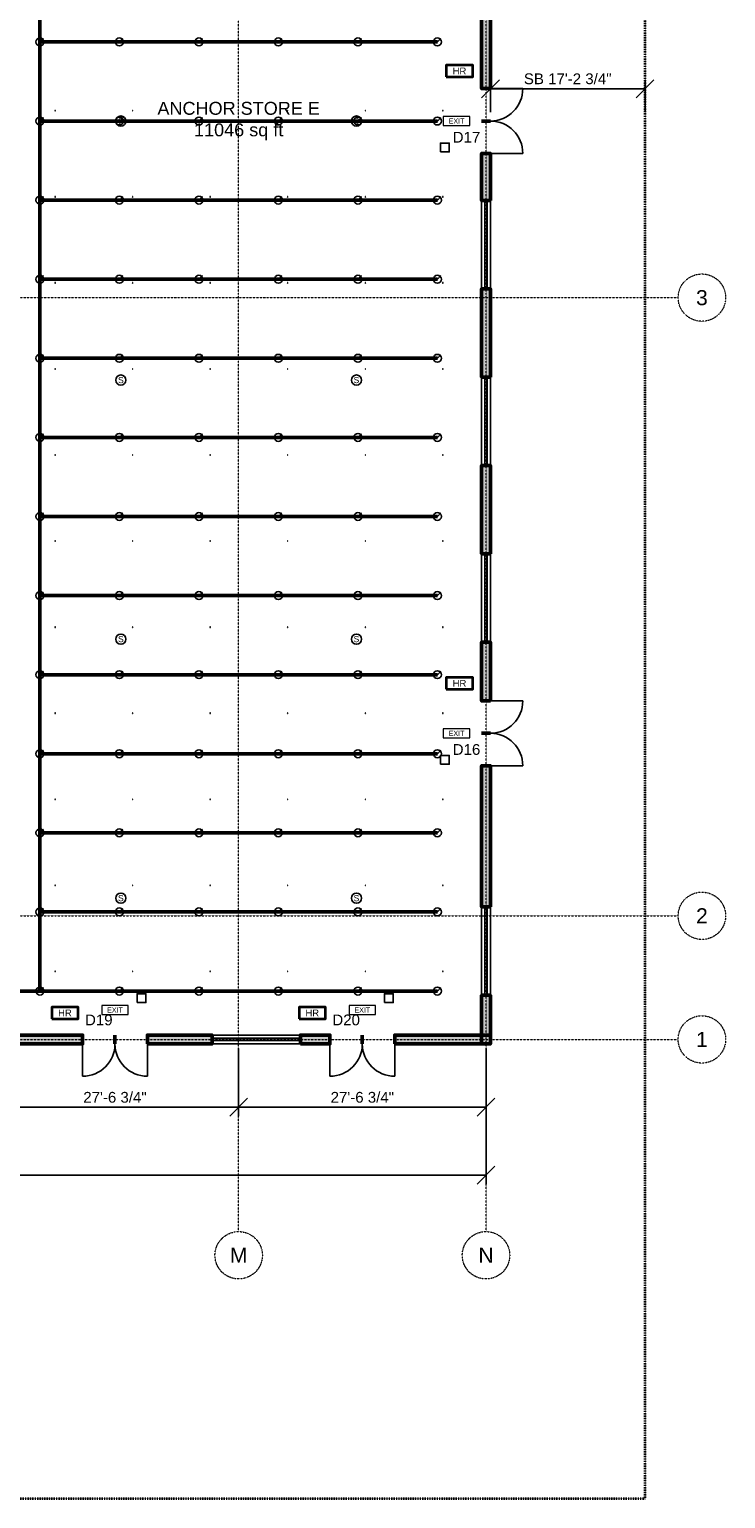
# Model space of a CAD drawing. Header units: inches. Extents: x -108 to 4832, y -12 to 3555.
# Tile 10 of 13: x 3901 to 4832, y 0 to 1965. Entities that reach past the tile are written whole.
import ezdxf
from ezdxf.enums import TextEntityAlignment as Align

# ---------------------------------------------------------------- set-up
doc = ezdxf.new("R2010")
doc.units = ezdxf.units.IN
doc.header["$LTSCALE"] = 0.03937
doc.header["$MEASUREMENT"] = 0
doc.linetypes.add('CENTER', pattern=[5.08, 3.175, -0.635, 0.635, -0.635])
doc.linetypes.add('PHANTOM', pattern=[6.35, 3.175, -0.635, 0.635, -0.635, 0.635, -0.635])
for name, color, linetype, lineweight in [('A-ANNO-DIMS', 1, 'Continuous', 18), ('A-ANNO-SYMB', 2, 'Continuous', 18), ('A-AREA-IDEN', 2, 'Continuous', 18), ('A-DOOR', 3, 'Continuous', 25), ('A-GLAZ', 4, 'Continuous', 25), ('A-WALL', 7, 'Continuous', 50), ('A-WALL-PATT', 8, 'Continuous', 9), ('C-PROP-LINE', 1, 'PHANTOM', 35), ('E-ANNO-TEXT', 52, 'Continuous', 18), ('E-FALM', 230, 'Continuous', 25), ('E-LITE-EMER', 40, 'Continuous', 18), ('FP-ANNO-TEXT', 14, 'Continuous', 18), ('FP-HOSE', 20, 'Continuous', 35), ('FP-SPRK-HEAD', 1, 'Continuous', 25), ('FP-SPRK-PIPE', 12, 'Continuous', 50), ('M-HVAC-SCD', 4, 'Continuous', 18), ('S-GRID', 1, 'CENTER', 13)]:
    doc.layers.add(name, color=color, linetype=linetype, lineweight=lineweight)
doc.styles.add('PK-ARIAL', font='arial.ttf')
doc.dimstyles.new('PK-96', dxfattribs={"dimscale": 192, "dimtxt": 0.075, "dimasz": 0.0625, "dimexe": 0.0625, "dimexo": 0.0625, "dimgap": 0.03125, "dimtad": 1, "dimdec": 4, "dimzin": 3, "dimdsep": 46, "dimlunit": 4, "dimtxsty": 'PK-ARIAL', "dimtsz": 0.0625, "dimcen": 2.5, "dimclrd": 256, "dimclre": 256, "dimclrt": 256, "dimazin": 3, "dimtfac": 1, "dimtmove": 0, "dimatfit": 3})

msp = doc.modelspace()

# ---------------------------------------------------------------- hatches: boundary and pattern name
at = {"layer": 'A-WALL-PATT'}
for points in [[(4517.71654, 1885.82677), (4517.71654, 2090.55118), (4505.90551, 2090.55118), (4505.90551, 1885.82677)], [(4517.71654, 1736.22047), (4517.71654, 1799.2126), (4505.90551, 1799.2126), (4505.90551, 1736.22047)], [(4517.71654, 1500), (4517.71654, 1618.11024), (4505.90551, 1618.11024), (4505.90551, 1500)], [(4517.71654, 1263.77953), (4517.71654, 1381.88976), (4505.90551, 1381.88976), (4505.90551, 1263.77953)], [(4517.71654, 1066.92913), (4517.71654, 1145.66929), (4505.90551, 1145.66929), (4505.90551, 1066.92913)], [(4517.71654, 791.33858), (4517.71654, 980.31496), (4505.90551, 980.31496), (4505.90551, 791.33858)], [(4517.71654, 608.26772), (4517.71654, 673.22835), (4505.90551, 673.22835), (4505.90551, 608.26772)], [(3708.66142, 608.26772), (3972.44094, 608.26772), (3972.44094, 620.07874), (3708.66142, 620.07874)], [(4059.05512, 608.26772), (4145.66929, 608.26772), (4145.66929, 620.07874), (4059.05512, 620.07874)], [(4263.77953, 608.26772), (4303.14961, 608.26772), (4303.14961, 620.07874), (4263.77953, 620.07874)], [(4389.76378, 608.26772), (4517.71654, 608.26772), (4517.71654, 620.07874), (4389.76378, 620.07874)]]:
    msp.add_hatch(color=256, dxfattribs=at).paths.add_polyline_path(points)

# ---------------------------------------------------------------- linework, layer by layer
at = {"layer": 'A-DOOR'}
for p, q in [((4517.71654, 1885.82677), (4561.02362, 1885.82677)), ((4517.71654, 1799.2126), (4561.02362, 1799.2126)), ((4517.71654, 1066.92913), (4561.02362, 1066.92913)), ((4517.71654, 980.31496), (4561.02362, 980.31496)), ((3972.44094, 608.26772), (3972.44094, 564.96063)), ((4059.05512, 608.26772), (4059.05512, 564.96063)), ((4303.14961, 608.26772), (4303.14961, 564.96063)), ((4389.76378, 608.26772), (4389.76378, 564.96063))]:
    msp.add_line(p, q, dxfattribs=at)
for centre, start, end in [((4517.71654, 1885.82677), -90, 0), ((4517.71654, 1799.2126), 0, 90), ((4517.71654, 1066.92913), -90, 0), ((4517.71654, 980.31496), 0, 90), ((3972.44094, 608.26772), -90, 0), ((4059.05512, 608.26772), 180, -90), ((4303.14961, 608.26772), -90, 0), ((4389.76378, 608.26772), 180, -90)]:
    msp.add_arc(centre, 43.30709, start, end, dxfattribs=at)
at = {"layer": 'A-GLAZ'}
for p, q in [((4505.90551, 1618.11024), (4505.90551, 1736.22047)), ((4510.33465, 1618.11024), (4510.33465, 1736.22047)), ((4513.2874, 1618.11024), (4513.2874, 1736.22047)), ((4517.71654, 1618.11024), (4517.71654, 1736.22047)), ((4505.90551, 1381.88976), (4505.90551, 1500)), ((4510.33465, 1381.88976), (4510.33465, 1500)), ((4513.2874, 1381.88976), (4513.2874, 1500)), ((4517.71654, 1381.88976), (4517.71654, 1500)), ((4505.90551, 1145.66929), (4505.90551, 1263.77953)), ((4510.33465, 1145.66929), (4510.33465, 1263.77953)), ((4513.2874, 1145.66929), (4513.2874, 1263.77953)), ((4517.71654, 1145.66929), (4517.71654, 1263.77953)), ((4505.90551, 673.22835), (4505.90551, 791.33858)), ((4510.33465, 673.22835), (4510.33465, 791.33858)), ((4513.2874, 673.22835), (4513.2874, 791.33858)), ((4517.71654, 673.22835), (4517.71654, 791.33858)), ((4145.66929, 620.07874), (4263.77953, 620.07874)), ((4145.66929, 615.64961), (4263.77953, 615.64961)), ((4145.66929, 612.69685), (4263.77953, 612.69685)), ((4145.66929, 608.26772), (4263.77953, 608.26772))]:
    msp.add_line(p, q, dxfattribs=at)
at = {"layer": 'A-WALL'}
for p, q in [((4517.71654, 1885.82677), (4505.90551, 1885.82677)), ((4517.71654, 1842.51969), (4505.90551, 1842.51969)), ((4517.71654, 1842.51969), (4505.90551, 1842.51969)), ((4517.71654, 1799.2126), (4505.90551, 1799.2126)), ((4517.71654, 1736.22047), (4505.90551, 1736.22047)), ((4517.71654, 1618.11024), (4505.90551, 1618.11024)), ((4517.71654, 1500), (4505.90551, 1500)), ((4517.71654, 1381.88976), (4505.90551, 1381.88976)), ((4517.71654, 1263.77953), (4505.90551, 1263.77953)), ((4517.71654, 1145.66929), (4505.90551, 1145.66929)), ((4517.71654, 1066.92913), (4505.90551, 1066.92913)), ((4517.71654, 1023.62205), (4505.90551, 1023.62205)), ((4517.71654, 1023.62205), (4505.90551, 1023.62205)), ((4517.71654, 980.31496), (4505.90551, 980.31496)), ((4517.71654, 791.33858), (4505.90551, 791.33858)), ((4517.71654, 673.22835), (4505.90551, 673.22835)), ((3972.44094, 608.26772), (3972.44094, 620.07874)), ((4015.74803, 608.26772), (4015.74803, 620.07874)), ((4015.74803, 608.26772), (4015.74803, 620.07874)), ((4059.05512, 608.26772), (4059.05512, 620.07874)), ((4145.66929, 608.26772), (4145.66929, 620.07874)), ((4263.77953, 608.26772), (4263.77953, 620.07874)), ((4303.14961, 608.26772), (4303.14961, 620.07874)), ((4346.45669, 608.26772), (4346.45669, 620.07874)), ((4346.45669, 608.26772), (4346.45669, 620.07874)), ((4389.76378, 608.26772), (4389.76378, 620.07874))]:
    msp.add_line(p, q, dxfattribs=at)
for points in [[(4517.71654, 1885.82677), (4517.71654, 2090.55118), (4505.90551, 2090.55118), (4505.90551, 1885.82677)], [(4517.71654, 1736.22047), (4517.71654, 1799.2126), (4505.90551, 1799.2126), (4505.90551, 1736.22047)], [(4517.71654, 1500), (4517.71654, 1618.11024), (4505.90551, 1618.11024), (4505.90551, 1500)], [(4517.71654, 1263.77953), (4517.71654, 1381.88976), (4505.90551, 1381.88976), (4505.90551, 1263.77953)], [(4517.71654, 1066.92913), (4517.71654, 1145.66929), (4505.90551, 1145.66929), (4505.90551, 1066.92913)], [(4517.71654, 791.33858), (4517.71654, 980.31496), (4505.90551, 980.31496), (4505.90551, 791.33858)], [(4517.71654, 608.26772), (4517.71654, 673.22835), (4505.90551, 673.22835), (4505.90551, 608.26772)], [(3708.66142, 608.26772), (3972.44094, 608.26772), (3972.44094, 620.07874), (3708.66142, 620.07874)], [(4059.05512, 608.26772), (4145.66929, 608.26772), (4145.66929, 620.07874), (4059.05512, 620.07874)], [(4263.77953, 608.26772), (4303.14961, 608.26772), (4303.14961, 620.07874), (4263.77953, 620.07874)], [(4389.76378, 608.26772), (4517.71654, 608.26772), (4517.71654, 620.07874), (4389.76378, 620.07874)]]:
    msp.add_lwpolyline(points, close=True, dxfattribs=at)
at = {"layer": 'C-PROP-LINE'}
msp.add_lwpolyline([(0, 0), (4724.40945, 0), (4724.40945, 3543.30709), (0, 3543.30709)], close=True, dxfattribs=at)
at = {"layer": 'E-FALM'}
for points in [[(4450.7874, 1801.1811), (4462.59843, 1801.1811), (4462.59843, 1812.99213), (4450.7874, 1812.99213)], [(4450.7874, 982.28346), (4462.59843, 982.28346), (4462.59843, 994.09449), (4450.7874, 994.09449)], [(4045.27559, 663.38583), (4057.08661, 663.38583), (4057.08661, 675.19685), (4045.27559, 675.19685)], [(4375.98425, 663.38583), (4387.79528, 663.38583), (4387.79528, 675.19685), (4375.98425, 675.19685)]]:
    msp.add_lwpolyline(points, close=True, dxfattribs=at)
for centre in [(4023.62205, 1842.51969), (4338.58268, 1842.51969), (4023.62205, 1496.06299), (4338.58268, 1496.06299), (4023.62205, 1149.6063), (4338.58268, 1149.6063), (4023.62205, 803.14961), (4338.58268, 803.14961)]:
    msp.add_circle(centre, 6.80315, dxfattribs=at)
at = {"layer": 'E-LITE-EMER'}
for points in [[(4454.72441, 1836.61417), (4490.15748, 1836.61417), (4490.15748, 1848.4252), (4454.72441, 1848.4252)], [(4454.72441, 1017.71654), (4490.15748, 1017.71654), (4490.15748, 1029.52756), (4454.72441, 1029.52756)], [(3998.0315, 647.6378), (4033.46457, 647.6378), (4033.46457, 659.44882), (3998.0315, 659.44882)], [(4328.74016, 647.6378), (4364.17323, 647.6378), (4364.17323, 659.44882), (4328.74016, 659.44882)]]:
    msp.add_lwpolyline(points, close=True, dxfattribs=at)
at = {"layer": 'FP-HOSE'}
for points in [[(4458.66142, 1901.5748), (4494.09449, 1901.5748), (4494.09449, 1917.32283), (4458.66142, 1917.32283)], [(4458.66142, 1082.67717), (4494.09449, 1082.67717), (4494.09449, 1098.4252), (4458.66142, 1098.4252)], [(3931.10236, 641.73228), (3966.53543, 641.73228), (3966.53543, 657.48031), (3931.10236, 657.48031)], [(4261.81102, 641.73228), (4297.24409, 641.73228), (4297.24409, 657.48031), (4261.81102, 657.48031)]]:
    msp.add_lwpolyline(points, close=True, dxfattribs=at)
at = {"layer": 'FP-SPRK-HEAD'}
for p, q in [((3915.35433, 1948.30537), (3920.11654, 1953.06758)), ((4021.65354, 1948.30537), (4026.41575, 1953.06758)), ((4127.95276, 1948.30537), (4132.71496, 1953.06758)), ((4234.25197, 1948.30537), (4239.01417, 1953.06758)), ((4340.55118, 1948.30537), (4345.31339, 1953.06758)), ((4446.85039, 1948.30537), (4451.6126, 1953.06758)), ((3915.35433, 1842.51969), (3920.11654, 1847.28189)), ((4021.65354, 1842.51969), (4026.41575, 1847.28189)), ((4127.95276, 1842.51969), (4132.71496, 1847.28189)), ((4234.25197, 1842.51969), (4239.01417, 1847.28189)), ((4340.55118, 1842.51969), (4345.31339, 1847.28189)), ((4446.85039, 1842.51969), (4451.6126, 1847.28189)), ((3915.35433, 1736.734), (3920.11654, 1741.4962)), ((4021.65354, 1736.734), (4026.41575, 1741.4962)), ((4127.95276, 1736.734), (4132.71496, 1741.4962)), ((4234.25197, 1736.734), (4239.01417, 1741.4962)), ((4340.55118, 1736.734), (4345.31339, 1741.4962)), ((4446.85039, 1736.734), (4451.6126, 1741.4962)), ((3915.35433, 1630.94831), (3920.11654, 1635.71051)), ((4021.65354, 1630.94831), (4026.41575, 1635.71051)), ((4127.95276, 1630.94831), (4132.71496, 1635.71051)), ((4234.25197, 1630.94831), (4239.01417, 1635.71051)), ((4340.55118, 1630.94831), (4345.31339, 1635.71051)), ((4446.85039, 1630.94831), (4451.6126, 1635.71051)), ((3915.35433, 1525.16262), (3920.11654, 1529.92482)), ((4021.65354, 1525.16262), (4026.41575, 1529.92482)), ((4127.95276, 1525.16262), (4132.71496, 1529.92482)), ((4234.25197, 1525.16262), (4239.01417, 1529.92482)), ((4340.55118, 1525.16262), (4345.31339, 1529.92482)), ((4446.85039, 1525.16262), (4451.6126, 1529.92482)), ((3915.35433, 1419.37693), (3920.11654, 1424.13913)), ((4021.65354, 1419.37693), (4026.41575, 1424.13913)), ((4127.95276, 1419.37693), (4132.71496, 1424.13913)), ((4234.25197, 1419.37693), (4239.01417, 1424.13913)), ((4340.55118, 1419.37693), (4345.31339, 1424.13913)), ((4446.85039, 1419.37693), (4451.6126, 1424.13913)), ((3915.35433, 1313.59124), (3920.11654, 1318.35344)), ((4021.65354, 1313.59124), (4026.41575, 1318.35344)), ((4127.95276, 1313.59124), (4132.71496, 1318.35344)), ((4234.25197, 1313.59124), (4239.01417, 1318.35344)), ((4340.55118, 1313.59124), (4345.31339, 1318.35344)), ((4446.85039, 1313.59124), (4451.6126, 1318.35344)), ((3915.35433, 1207.80555), (3920.11654, 1212.56775)), ((4021.65354, 1207.80555), (4026.41575, 1212.56775)), ((4127.95276, 1207.80555), (4132.71496, 1212.56775)), ((4234.25197, 1207.80555), (4239.01417, 1212.56775)), ((4340.55118, 1207.80555), (4345.31339, 1212.56775)), ((4446.85039, 1207.80555), (4451.6126, 1212.56775)), ((3915.35433, 1102.01986), (3920.11654, 1106.78206)), ((4021.65354, 1102.01986), (4026.41575, 1106.78206)), ((4127.95276, 1102.01986), (4132.71496, 1106.78206)), ((4234.25197, 1102.01986), (4239.01417, 1106.78206)), ((4340.55118, 1102.01986), (4345.31339, 1106.78206)), ((4446.85039, 1102.01986), (4451.6126, 1106.78206)), ((3915.35433, 996.23417), (3920.11654, 1000.99637)), ((4021.65354, 996.23417), (4026.41575, 1000.99637)), ((4127.95276, 996.23417), (4132.71496, 1000.99637)), ((4234.25197, 996.23417), (4239.01417, 1000.99637)), ((4340.55118, 996.23417), (4345.31339, 1000.99637)), ((4446.85039, 996.23417), (4451.6126, 1000.99637)), ((3915.35433, 890.44848), (3920.11654, 895.21068)), ((4021.65354, 890.44848), (4026.41575, 895.21068)), ((4127.95276, 890.44848), (4132.71496, 895.21068)), ((4234.25197, 890.44848), (4239.01417, 895.21068)), ((4340.55118, 890.44848), (4345.31339, 895.21068)), ((4446.85039, 890.44848), (4451.6126, 895.21068)), ((3915.35433, 784.66279), (3920.11654, 789.42499)), ((4021.65354, 784.66279), (4026.41575, 789.42499)), ((4127.95276, 784.66279), (4132.71496, 789.42499)), ((4234.25197, 784.66279), (4239.01417, 789.42499)), ((4340.55118, 784.66279), (4345.31339, 789.42499)), ((4446.85039, 784.66279), (4451.6126, 789.42499)), ((3915.35433, 678.8771), (3920.11654, 683.6393)), ((4021.65354, 678.8771), (4026.41575, 683.6393)), ((4127.95276, 678.8771), (4132.71496, 683.6393)), ((4234.25197, 678.8771), (4239.01417, 683.6393)), ((4340.55118, 678.8771), (4345.31339, 683.6393)), ((4446.85039, 678.8771), (4451.6126, 683.6393))]:
    msp.add_line(p, q, dxfattribs=at)
for centre in [(3915.35433, 1948.30537), (4021.65354, 1948.30537), (4127.95276, 1948.30537), (4234.25197, 1948.30537), (4340.55118, 1948.30537), (4446.85039, 1948.30537), (3915.35433, 1842.51969), (4021.65354, 1842.51969), (4127.95276, 1842.51969), (4234.25197, 1842.51969), (4340.55118, 1842.51969), (4446.85039, 1842.51969), (3915.35433, 1736.734), (4021.65354, 1736.734), (4127.95276, 1736.734), (4234.25197, 1736.734), (4340.55118, 1736.734), (4446.85039, 1736.734), (3915.35433, 1630.94831), (4021.65354, 1630.94831), (4127.95276, 1630.94831), (4234.25197, 1630.94831), (4340.55118, 1630.94831), (4446.85039, 1630.94831), (3915.35433, 1525.16262), (4021.65354, 1525.16262), (4127.95276, 1525.16262), (4234.25197, 1525.16262), (4340.55118, 1525.16262), (4446.85039, 1525.16262), (3915.35433, 1419.37693), (4021.65354, 1419.37693), (4127.95276, 1419.37693), (4234.25197, 1419.37693), (4340.55118, 1419.37693), (4446.85039, 1419.37693), (3915.35433, 1313.59124), (4021.65354, 1313.59124), (4127.95276, 1313.59124), (4234.25197, 1313.59124), (4340.55118, 1313.59124), (4446.85039, 1313.59124), (3915.35433, 1207.80555), (4021.65354, 1207.80555), (4127.95276, 1207.80555), (4234.25197, 1207.80555), (4340.55118, 1207.80555), (4446.85039, 1207.80555), (3915.35433, 1102.01986), (4021.65354, 1102.01986), (4127.95276, 1102.01986), (4234.25197, 1102.01986), (4340.55118, 1102.01986), (4446.85039, 1102.01986), (3915.35433, 996.23417), (4021.65354, 996.23417), (4127.95276, 996.23417), (4234.25197, 996.23417), (4340.55118, 996.23417), (4446.85039, 996.23417), (3915.35433, 890.44848), (4021.65354, 890.44848), (4127.95276, 890.44848), (4234.25197, 890.44848), (4340.55118, 890.44848), (4446.85039, 890.44848), (3915.35433, 784.66279), (4021.65354, 784.66279), (4127.95276, 784.66279), (4234.25197, 784.66279), (4340.55118, 784.66279), (4446.85039, 784.66279), (3915.35433, 678.8771), (4021.65354, 678.8771), (4127.95276, 678.8771), (4234.25197, 678.8771), (4340.55118, 678.8771), (4446.85039, 678.8771)]:
    msp.add_circle(centre, 5.29134, dxfattribs=at)
at = {"layer": 'FP-SPRK-PIPE'}
for p, q in [((3915.35433, 1948.30537), (3915.35433, 2054.09106)), ((3915.35433, 1948.30537), (4021.65354, 1948.30537)), ((3915.35433, 1842.51969), (3915.35433, 1948.30537)), ((4021.65354, 1948.30537), (4127.95276, 1948.30537)), ((4127.95276, 1948.30537), (4234.25197, 1948.30537)), ((4234.25197, 1948.30537), (4340.55118, 1948.30537)), ((4340.55118, 1948.30537), (4446.85039, 1948.30537)), ((3915.35433, 1842.51969), (4021.65354, 1842.51969)), ((3915.35433, 1736.734), (3915.35433, 1842.51969)), ((4021.65354, 1842.51969), (4127.95276, 1842.51969)), ((4127.95276, 1842.51969), (4234.25197, 1842.51969)), ((4234.25197, 1842.51969), (4340.55118, 1842.51969)), ((4340.55118, 1842.51969), (4446.85039, 1842.51969)), ((3915.35433, 1736.734), (4021.65354, 1736.734)), ((3915.35433, 1630.94831), (3915.35433, 1736.734)), ((4021.65354, 1736.734), (4127.95276, 1736.734)), ((4127.95276, 1736.734), (4234.25197, 1736.734)), ((4234.25197, 1736.734), (4340.55118, 1736.734)), ((4340.55118, 1736.734), (4446.85039, 1736.734)), ((3915.35433, 1630.94831), (4021.65354, 1630.94831)), ((3915.35433, 1525.16262), (3915.35433, 1630.94831)), ((4021.65354, 1630.94831), (4127.95276, 1630.94831)), ((4127.95276, 1630.94831), (4234.25197, 1630.94831)), ((4234.25197, 1630.94831), (4340.55118, 1630.94831)), ((4340.55118, 1630.94831), (4446.85039, 1630.94831)), ((3915.35433, 1525.16262), (4021.65354, 1525.16262)), ((3915.35433, 1419.37693), (3915.35433, 1525.16262)), ((4021.65354, 1525.16262), (4127.95276, 1525.16262)), ((4127.95276, 1525.16262), (4234.25197, 1525.16262)), ((4234.25197, 1525.16262), (4340.55118, 1525.16262)), ((4340.55118, 1525.16262), (4446.85039, 1525.16262)), ((3915.35433, 1419.37693), (4021.65354, 1419.37693)), ((3915.35433, 1313.59124), (3915.35433, 1419.37693)), ((4021.65354, 1419.37693), (4127.95276, 1419.37693)), ((4127.95276, 1419.37693), (4234.25197, 1419.37693)), ((4234.25197, 1419.37693), (4340.55118, 1419.37693)), ((4340.55118, 1419.37693), (4446.85039, 1419.37693)), ((3915.35433, 1313.59124), (4021.65354, 1313.59124)), ((3915.35433, 1207.80555), (3915.35433, 1313.59124)), ((4021.65354, 1313.59124), (4127.95276, 1313.59124)), ((4127.95276, 1313.59124), (4234.25197, 1313.59124)), ((4234.25197, 1313.59124), (4340.55118, 1313.59124)), ((4340.55118, 1313.59124), (4446.85039, 1313.59124)), ((3915.35433, 1207.80555), (4021.65354, 1207.80555)), ((3915.35433, 1102.01986), (3915.35433, 1207.80555)), ((4021.65354, 1207.80555), (4127.95276, 1207.80555)), ((4127.95276, 1207.80555), (4234.25197, 1207.80555)), ((4234.25197, 1207.80555), (4340.55118, 1207.80555)), ((4340.55118, 1207.80555), (4446.85039, 1207.80555)), ((3915.35433, 1102.01986), (4021.65354, 1102.01986)), ((3915.35433, 996.23417), (3915.35433, 1102.01986)), ((4021.65354, 1102.01986), (4127.95276, 1102.01986)), ((4127.95276, 1102.01986), (4234.25197, 1102.01986)), ((4234.25197, 1102.01986), (4340.55118, 1102.01986)), ((4340.55118, 1102.01986), (4446.85039, 1102.01986)), ((3915.35433, 996.23417), (4021.65354, 996.23417)), ((3915.35433, 890.44848), (3915.35433, 996.23417)), ((4021.65354, 996.23417), (4127.95276, 996.23417)), ((4127.95276, 996.23417), (4234.25197, 996.23417)), ((4234.25197, 996.23417), (4340.55118, 996.23417)), ((4340.55118, 996.23417), (4446.85039, 996.23417)), ((3915.35433, 890.44848), (4021.65354, 890.44848)), ((3915.35433, 784.66279), (3915.35433, 890.44848)), ((4021.65354, 890.44848), (4127.95276, 890.44848)), ((4127.95276, 890.44848), (4234.25197, 890.44848)), ((4234.25197, 890.44848), (4340.55118, 890.44848)), ((4340.55118, 890.44848), (4446.85039, 890.44848)), ((3915.35433, 784.66279), (4021.65354, 784.66279)), ((3915.35433, 678.8771), (3915.35433, 784.66279)), ((4021.65354, 784.66279), (4127.95276, 784.66279)), ((4127.95276, 784.66279), (4234.25197, 784.66279)), ((4234.25197, 784.66279), (4340.55118, 784.66279)), ((4340.55118, 784.66279), (4446.85039, 784.66279)), ((3915.35433, 678.8771), (3850.3937, 678.8771)), ((3915.35433, 678.8771), (4021.65354, 678.8771)), ((4021.65354, 678.8771), (4127.95276, 678.8771)), ((4127.95276, 678.8771), (4234.25197, 678.8771)), ((4234.25197, 678.8771), (4340.55118, 678.8771)), ((4340.55118, 678.8771), (4446.85039, 678.8771))]:
    msp.add_line(p, q, dxfattribs=at)
at = {"layer": 'M-HVAC-SCD'}
for p, q in [((3935.39794, 1856.00161), (3935.99314, 1856.59681)), ((3935.39794, 1856.59681), (3935.99314, 1856.00161)), ((4039.07248, 1856.00161), (4039.66768, 1856.59681)), ((4039.07248, 1856.59681), (4039.66768, 1856.00161)), ((4142.74702, 1856.00161), (4143.34222, 1856.59681)), ((4142.74702, 1856.59681), (4143.34222, 1856.00161)), ((4246.42156, 1856.00161), (4247.01676, 1856.59681)), ((4246.42156, 1856.59681), (4247.01676, 1856.00161)), ((4350.0961, 1856.00161), (4350.6913, 1856.59681)), ((4350.0961, 1856.59681), (4350.6913, 1856.00161)), ((4453.77064, 1856.00161), (4454.36584, 1856.59681)), ((4453.77064, 1856.59681), (4454.36584, 1856.00161)), ((3935.39794, 1740.891), (3935.99314, 1741.4862)), ((3935.39794, 1741.4862), (3935.99314, 1740.891)), ((4039.07248, 1740.891), (4039.66768, 1741.4862)), ((4039.07248, 1741.4862), (4039.66768, 1740.891)), ((4142.74702, 1740.891), (4143.34222, 1741.4862)), ((4142.74702, 1741.4862), (4143.34222, 1740.891)), ((4246.42156, 1740.891), (4247.01676, 1741.4862)), ((4246.42156, 1741.4862), (4247.01676, 1740.891)), ((4350.0961, 1740.891), (4350.6913, 1741.4862)), ((4350.0961, 1741.4862), (4350.6913, 1740.891)), ((4453.77064, 1740.891), (4454.36584, 1741.4862)), ((4453.77064, 1741.4862), (4454.36584, 1740.891)), ((3935.39794, 1625.78039), (3935.99314, 1626.37559)), ((3935.39794, 1626.37559), (3935.99314, 1625.78039)), ((4039.07248, 1625.78039), (4039.66768, 1626.37559)), ((4039.07248, 1626.37559), (4039.66768, 1625.78039)), ((4142.74702, 1625.78039), (4143.34222, 1626.37559)), ((4142.74702, 1626.37559), (4143.34222, 1625.78039)), ((4246.42156, 1625.78039), (4247.01676, 1626.37559)), ((4246.42156, 1626.37559), (4247.01676, 1625.78039)), ((4350.0961, 1625.78039), (4350.6913, 1626.37559)), ((4350.0961, 1626.37559), (4350.6913, 1625.78039)), ((4453.77064, 1625.78039), (4454.36584, 1626.37559)), ((4453.77064, 1626.37559), (4454.36584, 1625.78039)), ((3935.39794, 1510.66978), (3935.99314, 1511.26498)), ((3935.39794, 1511.26498), (3935.99314, 1510.66978)), ((4039.07248, 1510.66978), (4039.66768, 1511.26498)), ((4039.07248, 1511.26498), (4039.66768, 1510.66978)), ((4142.74702, 1510.66978), (4143.34222, 1511.26498)), ((4142.74702, 1511.26498), (4143.34222, 1510.66978)), ((4246.42156, 1510.66978), (4247.01676, 1511.26498)), ((4246.42156, 1511.26498), (4247.01676, 1510.66978)), ((4350.0961, 1510.66978), (4350.6913, 1511.26498)), ((4350.0961, 1511.26498), (4350.6913, 1510.66978)), ((4453.77064, 1510.66978), (4454.36584, 1511.26498)), ((4453.77064, 1511.26498), (4454.36584, 1510.66978)), ((3935.39794, 1395.55917), (3935.99314, 1396.15437)), ((3935.39794, 1396.15437), (3935.99314, 1395.55917)), ((4039.07248, 1395.55917), (4039.66768, 1396.15437)), ((4039.07248, 1396.15437), (4039.66768, 1395.55917)), ((4142.74702, 1395.55917), (4143.34222, 1396.15437)), ((4142.74702, 1396.15437), (4143.34222, 1395.55917)), ((4246.42156, 1395.55917), (4247.01676, 1396.15437)), ((4246.42156, 1396.15437), (4247.01676, 1395.55917)), ((4350.0961, 1395.55917), (4350.6913, 1396.15437)), ((4350.0961, 1396.15437), (4350.6913, 1395.55917)), ((4453.77064, 1395.55917), (4454.36584, 1396.15437)), ((4453.77064, 1396.15437), (4454.36584, 1395.55917)), ((3935.39794, 1280.44856), (3935.99314, 1281.04376)), ((3935.39794, 1281.04376), (3935.99314, 1280.44856)), ((4039.07248, 1280.44856), (4039.66768, 1281.04376)), ((4039.07248, 1281.04376), (4039.66768, 1280.44856)), ((4142.74702, 1280.44856), (4143.34222, 1281.04376)), ((4142.74702, 1281.04376), (4143.34222, 1280.44856)), ((4246.42156, 1280.44856), (4247.01676, 1281.04376)), ((4246.42156, 1281.04376), (4247.01676, 1280.44856)), ((4350.0961, 1280.44856), (4350.6913, 1281.04376)), ((4350.0961, 1281.04376), (4350.6913, 1280.44856)), ((4453.77064, 1280.44856), (4454.36584, 1281.04376)), ((4453.77064, 1281.04376), (4454.36584, 1280.44856)), ((3935.39794, 1165.33794), (3935.99314, 1165.93315)), ((3935.39794, 1165.93315), (3935.99314, 1165.33794)), ((4039.07248, 1165.33794), (4039.66768, 1165.93315)), ((4039.07248, 1165.93315), (4039.66768, 1165.33794)), ((4142.74702, 1165.33794), (4143.34222, 1165.93315)), ((4142.74702, 1165.93315), (4143.34222, 1165.33794)), ((4246.42156, 1165.33794), (4247.01676, 1165.93315)), ((4246.42156, 1165.93315), (4247.01676, 1165.33794)), ((4350.0961, 1165.33794), (4350.6913, 1165.93315)), ((4350.0961, 1165.93315), (4350.6913, 1165.33794)), ((4453.77064, 1165.33794), (4454.36584, 1165.93315)), ((4453.77064, 1165.93315), (4454.36584, 1165.33794)), ((3935.39794, 1050.22733), (3935.99314, 1050.82253)), ((3935.39794, 1050.82253), (3935.99314, 1050.22733)), ((4039.07248, 1050.22733), (4039.66768, 1050.82253)), ((4039.07248, 1050.82253), (4039.66768, 1050.22733)), ((4142.74702, 1050.22733), (4143.34222, 1050.82253)), ((4142.74702, 1050.82253), (4143.34222, 1050.22733)), ((4246.42156, 1050.22733), (4247.01676, 1050.82253)), ((4246.42156, 1050.82253), (4247.01676, 1050.22733)), ((4350.0961, 1050.22733), (4350.6913, 1050.82253)), ((4350.0961, 1050.82253), (4350.6913, 1050.22733)), ((4453.77064, 1050.22733), (4454.36584, 1050.82253)), ((4453.77064, 1050.82253), (4454.36584, 1050.22733)), ((3935.39794, 935.11672), (3935.99314, 935.71192)), ((3935.39794, 935.71192), (3935.99314, 935.11672)), ((4039.07248, 935.11672), (4039.66768, 935.71192)), ((4039.07248, 935.71192), (4039.66768, 935.11672)), ((4142.74702, 935.11672), (4143.34222, 935.71192)), ((4142.74702, 935.71192), (4143.34222, 935.11672)), ((4246.42156, 935.11672), (4247.01676, 935.71192)), ((4246.42156, 935.71192), (4247.01676, 935.11672)), ((4350.0961, 935.11672), (4350.6913, 935.71192)), ((4350.0961, 935.71192), (4350.6913, 935.11672)), ((4453.77064, 935.11672), (4454.36584, 935.71192)), ((4453.77064, 935.71192), (4454.36584, 935.11672)), ((3935.39794, 820.00611), (3935.99314, 820.60131)), ((3935.39794, 820.60131), (3935.99314, 820.00611)), ((4039.07248, 820.00611), (4039.66768, 820.60131)), ((4039.07248, 820.60131), (4039.66768, 820.00611)), ((4142.74702, 820.00611), (4143.34222, 820.60131)), ((4142.74702, 820.60131), (4143.34222, 820.00611)), ((4246.42156, 820.00611), (4247.01676, 820.60131)), ((4246.42156, 820.60131), (4247.01676, 820.00611)), ((4350.0961, 820.00611), (4350.6913, 820.60131)), ((4350.0961, 820.60131), (4350.6913, 820.00611)), ((4453.77064, 820.00611), (4454.36584, 820.60131)), ((4453.77064, 820.60131), (4454.36584, 820.00611)), ((3935.39794, 704.8955), (3935.99314, 705.4907)), ((3935.39794, 705.4907), (3935.99314, 704.8955)), ((4039.07248, 704.8955), (4039.66768, 705.4907)), ((4039.07248, 705.4907), (4039.66768, 704.8955)), ((4142.74702, 704.8955), (4143.34222, 705.4907)), ((4142.74702, 705.4907), (4143.34222, 704.8955)), ((4246.42156, 704.8955), (4247.01676, 705.4907)), ((4246.42156, 705.4907), (4247.01676, 704.8955)), ((4350.0961, 704.8955), (4350.6913, 705.4907)), ((4350.0961, 705.4907), (4350.6913, 704.8955)), ((4453.77064, 704.8955), (4454.36584, 705.4907)), ((4453.77064, 705.4907), (4454.36584, 704.8955))]:
    msp.add_line(p, q, dxfattribs=at)
for points in [[(3935.39794, 1856.00161), (3935.99314, 1856.00161), (3935.99314, 1856.59681), (3935.39794, 1856.59681)], [(4039.07248, 1856.00161), (4039.66768, 1856.00161), (4039.66768, 1856.59681), (4039.07248, 1856.59681)], [(4142.74702, 1856.00161), (4143.34222, 1856.00161), (4143.34222, 1856.59681), (4142.74702, 1856.59681)], [(4246.42156, 1856.00161), (4247.01676, 1856.00161), (4247.01676, 1856.59681), (4246.42156, 1856.59681)], [(4350.0961, 1856.00161), (4350.6913, 1856.00161), (4350.6913, 1856.59681), (4350.0961, 1856.59681)], [(4453.77064, 1856.00161), (4454.36584, 1856.00161), (4454.36584, 1856.59681), (4453.77064, 1856.59681)], [(3935.39794, 1740.891), (3935.99314, 1740.891), (3935.99314, 1741.4862), (3935.39794, 1741.4862)], [(4039.07248, 1740.891), (4039.66768, 1740.891), (4039.66768, 1741.4862), (4039.07248, 1741.4862)], [(4142.74702, 1740.891), (4143.34222, 1740.891), (4143.34222, 1741.4862), (4142.74702, 1741.4862)], [(4246.42156, 1740.891), (4247.01676, 1740.891), (4247.01676, 1741.4862), (4246.42156, 1741.4862)], [(4350.0961, 1740.891), (4350.6913, 1740.891), (4350.6913, 1741.4862), (4350.0961, 1741.4862)], [(4453.77064, 1740.891), (4454.36584, 1740.891), (4454.36584, 1741.4862), (4453.77064, 1741.4862)], [(3935.39794, 1625.78039), (3935.99314, 1625.78039), (3935.99314, 1626.37559), (3935.39794, 1626.37559)], [(4039.07248, 1625.78039), (4039.66768, 1625.78039), (4039.66768, 1626.37559), (4039.07248, 1626.37559)], [(4142.74702, 1625.78039), (4143.34222, 1625.78039), (4143.34222, 1626.37559), (4142.74702, 1626.37559)], [(4246.42156, 1625.78039), (4247.01676, 1625.78039), (4247.01676, 1626.37559), (4246.42156, 1626.37559)], [(4350.0961, 1625.78039), (4350.6913, 1625.78039), (4350.6913, 1626.37559), (4350.0961, 1626.37559)], [(4453.77064, 1625.78039), (4454.36584, 1625.78039), (4454.36584, 1626.37559), (4453.77064, 1626.37559)], [(3935.39794, 1510.66978), (3935.99314, 1510.66978), (3935.99314, 1511.26498), (3935.39794, 1511.26498)], [(4039.07248, 1510.66978), (4039.66768, 1510.66978), (4039.66768, 1511.26498), (4039.07248, 1511.26498)], [(4142.74702, 1510.66978), (4143.34222, 1510.66978), (4143.34222, 1511.26498), (4142.74702, 1511.26498)], [(4246.42156, 1510.66978), (4247.01676, 1510.66978), (4247.01676, 1511.26498), (4246.42156, 1511.26498)], [(4350.0961, 1510.66978), (4350.6913, 1510.66978), (4350.6913, 1511.26498), (4350.0961, 1511.26498)], [(4453.77064, 1510.66978), (4454.36584, 1510.66978), (4454.36584, 1511.26498), (4453.77064, 1511.26498)], [(3935.39794, 1395.55917), (3935.99314, 1395.55917), (3935.99314, 1396.15437), (3935.39794, 1396.15437)], [(4039.07248, 1395.55917), (4039.66768, 1395.55917), (4039.66768, 1396.15437), (4039.07248, 1396.15437)], [(4142.74702, 1395.55917), (4143.34222, 1395.55917), (4143.34222, 1396.15437), (4142.74702, 1396.15437)], [(4246.42156, 1395.55917), (4247.01676, 1395.55917), (4247.01676, 1396.15437), (4246.42156, 1396.15437)], [(4350.0961, 1395.55917), (4350.6913, 1395.55917), (4350.6913, 1396.15437), (4350.0961, 1396.15437)], [(4453.77064, 1395.55917), (4454.36584, 1395.55917), (4454.36584, 1396.15437), (4453.77064, 1396.15437)], [(3935.39794, 1280.44856), (3935.99314, 1280.44856), (3935.99314, 1281.04376), (3935.39794, 1281.04376)], [(4039.07248, 1280.44856), (4039.66768, 1280.44856), (4039.66768, 1281.04376), (4039.07248, 1281.04376)], [(4142.74702, 1280.44856), (4143.34222, 1280.44856), (4143.34222, 1281.04376), (4142.74702, 1281.04376)], [(4246.42156, 1280.44856), (4247.01676, 1280.44856), (4247.01676, 1281.04376), (4246.42156, 1281.04376)], [(4350.0961, 1280.44856), (4350.6913, 1280.44856), (4350.6913, 1281.04376), (4350.0961, 1281.04376)], [(4453.77064, 1280.44856), (4454.36584, 1280.44856), (4454.36584, 1281.04376), (4453.77064, 1281.04376)], [(3935.39794, 1165.33794), (3935.99314, 1165.33794), (3935.99314, 1165.93315), (3935.39794, 1165.93315)], [(4039.07248, 1165.33794), (4039.66768, 1165.33794), (4039.66768, 1165.93315), (4039.07248, 1165.93315)], [(4142.74702, 1165.33794), (4143.34222, 1165.33794), (4143.34222, 1165.93315), (4142.74702, 1165.93315)], [(4246.42156, 1165.33794), (4247.01676, 1165.33794), (4247.01676, 1165.93315), (4246.42156, 1165.93315)], [(4350.0961, 1165.33794), (4350.6913, 1165.33794), (4350.6913, 1165.93315), (4350.0961, 1165.93315)], [(4453.77064, 1165.33794), (4454.36584, 1165.33794), (4454.36584, 1165.93315), (4453.77064, 1165.93315)], [(3935.39794, 1050.22733), (3935.99314, 1050.22733), (3935.99314, 1050.82253), (3935.39794, 1050.82253)], [(4039.07248, 1050.22733), (4039.66768, 1050.22733), (4039.66768, 1050.82253), (4039.07248, 1050.82253)], [(4142.74702, 1050.22733), (4143.34222, 1050.22733), (4143.34222, 1050.82253), (4142.74702, 1050.82253)], [(4246.42156, 1050.22733), (4247.01676, 1050.22733), (4247.01676, 1050.82253), (4246.42156, 1050.82253)], [(4350.0961, 1050.22733), (4350.6913, 1050.22733), (4350.6913, 1050.82253), (4350.0961, 1050.82253)], [(4453.77064, 1050.22733), (4454.36584, 1050.22733), (4454.36584, 1050.82253), (4453.77064, 1050.82253)], [(3935.39794, 935.11672), (3935.99314, 935.11672), (3935.99314, 935.71192), (3935.39794, 935.71192)], [(4039.07248, 935.11672), (4039.66768, 935.11672), (4039.66768, 935.71192), (4039.07248, 935.71192)], [(4142.74702, 935.11672), (4143.34222, 935.11672), (4143.34222, 935.71192), (4142.74702, 935.71192)], [(4246.42156, 935.11672), (4247.01676, 935.11672), (4247.01676, 935.71192), (4246.42156, 935.71192)], [(4350.0961, 935.11672), (4350.6913, 935.11672), (4350.6913, 935.71192), (4350.0961, 935.71192)], [(4453.77064, 935.11672), (4454.36584, 935.11672), (4454.36584, 935.71192), (4453.77064, 935.71192)], [(3935.39794, 820.00611), (3935.99314, 820.00611), (3935.99314, 820.60131), (3935.39794, 820.60131)], [(4039.07248, 820.00611), (4039.66768, 820.00611), (4039.66768, 820.60131), (4039.07248, 820.60131)], [(4142.74702, 820.00611), (4143.34222, 820.00611), (4143.34222, 820.60131), (4142.74702, 820.60131)], [(4246.42156, 820.00611), (4247.01676, 820.00611), (4247.01676, 820.60131), (4246.42156, 820.60131)], [(4350.0961, 820.00611), (4350.6913, 820.00611), (4350.6913, 820.60131), (4350.0961, 820.60131)], [(4453.77064, 820.00611), (4454.36584, 820.00611), (4454.36584, 820.60131), (4453.77064, 820.60131)], [(3935.39794, 704.8955), (3935.99314, 704.8955), (3935.99314, 705.4907), (3935.39794, 705.4907)], [(4039.07248, 704.8955), (4039.66768, 704.8955), (4039.66768, 705.4907), (4039.07248, 705.4907)], [(4142.74702, 704.8955), (4143.34222, 704.8955), (4143.34222, 705.4907), (4142.74702, 705.4907)], [(4246.42156, 704.8955), (4247.01676, 704.8955), (4247.01676, 705.4907), (4246.42156, 705.4907)], [(4350.0961, 704.8955), (4350.6913, 704.8955), (4350.6913, 705.4907), (4350.0961, 705.4907)], [(4453.77064, 704.8955), (4454.36584, 704.8955), (4454.36584, 705.4907), (4453.77064, 705.4907)]]:
    msp.add_lwpolyline(points, close=True, dxfattribs=at)
at = {"layer": 'S-GRID'}
for p, q in [((4181.10236, 357.16535), (4181.10236, 3327.87402)), ((4511.81102, 357.16535), (4511.81102, 3327.87402)), ((-44.40945, 1606.29921), (4768.8189, 1606.29921)), ((-44.40945, 779.52756), (4768.8189, 779.52756)), ((-44.40945, 614.17323), (4768.8189, 614.17323))]:
    msp.add_line(p, q, dxfattribs=at)
for centre in [(4800.4989, 1606.29921), (4800.4989, 779.52756), (4800.4989, 614.17323), (4181.10236, 325.48535), (4511.81102, 325.48535)]:
    msp.add_circle(centre, 31.68, dxfattribs=at)

# ---------------------------------------------------------------- texts
at = {"layer": 'A-ANNO-SYMB', "style": 'PK-ARIAL'}
for s, p in [('D17', (4485.74551, 1820.86614)), ('D16', (4485.74551, 1001.9685)), ('D19', (3994.09449, 640.23874)), ('D20', (4324.80315, 640.23874))]:
    msp.add_text(s, height=14.4, dxfattribs=at).set_placement(p, align=Align.MIDDLE_CENTER)
at = {"layer": 'A-AREA-IDEN', "insert": (4181.10236, 1842.51969), "char_height": 17.28, "attachment_point": 5, "style": 'PK-ARIAL'}
msp.add_mtext('ANCHOR STORE E\\P11046 sq ft', dxfattribs=at)
at = {"layer": 'E-ANNO-TEXT', "style": 'PK-ARIAL'}
for p in [(4472.44094, 1842.51969), (4472.44094, 1023.62205), (4015.74803, 653.54331), (4346.45669, 653.54331)]:
    msp.add_text('EXIT', height=6.80315, dxfattribs=at).set_placement(p, align=Align.MIDDLE_CENTER)
at = {"layer": 'E-FALM', "style": 'PK-ARIAL'}
for p in [(4023.62205, 1842.51969), (4338.58268, 1842.51969), (4023.62205, 1496.06299), (4338.58268, 1496.06299), (4023.62205, 1149.6063), (4338.58268, 1149.6063), (4023.62205, 803.14961), (4338.58268, 803.14961)]:
    msp.add_text('S', height=8.16378, dxfattribs=at).set_placement(p, align=Align.MIDDLE_CENTER)
at = {"layer": 'FP-ANNO-TEXT', "style": 'PK-ARIAL'}
for p in [(4476.37795, 1909.44882), (4476.37795, 1090.55118), (3948.8189, 649.6063), (4279.52756, 649.6063)]:
    msp.add_text('HR', height=9.070866, dxfattribs=at).set_placement(p, align=Align.MIDDLE_CENTER)
at = {"layer": 'S-GRID', "style": 'PK-ARIAL'}
for s, p in [('3', (4800.4989, 1606.29921)), ('2', (4800.4989, 779.52756)), ('1', (4800.4989, 614.17323)), ('M', (4181.10236, 325.48535)), ('N', (4511.81102, 325.48535))]:
    msp.add_text(s, height=20.16, dxfattribs=at).set_placement(p, align=Align.MIDDLE_CENTER)

# ---------------------------------------------------------------- dimensions: what is measured, and where the dimension line sits
at = {"layer": 'A-ANNO-DIMS'}
for base, p1, p2, text in [((4517.71654, 1885.71969), (4517.71654, 1842.51969), (4724.40945, 1842.51969), 'SB 17\'-2 3/4"'), ((212.59843, 432.75591), (212.59843, 614.17323), (4511.81102, 614.17323), '358\'-3 1/4"'), ((3850.3937, 523.46457), (3850.3937, 614.17323), (4181.10236, 614.17323), '27\'-6 3/4"'), ((4181.10236, 523.46457), (4181.10236, 614.17323), (4511.81102, 614.17323), '27\'-6 3/4"')]:
    msp.add_linear_dim(base=base, p1=p1, p2=p2, text=text, dimstyle='PK-96', dxfattribs=at).render()

doc.saveas('drawing.dxf')
